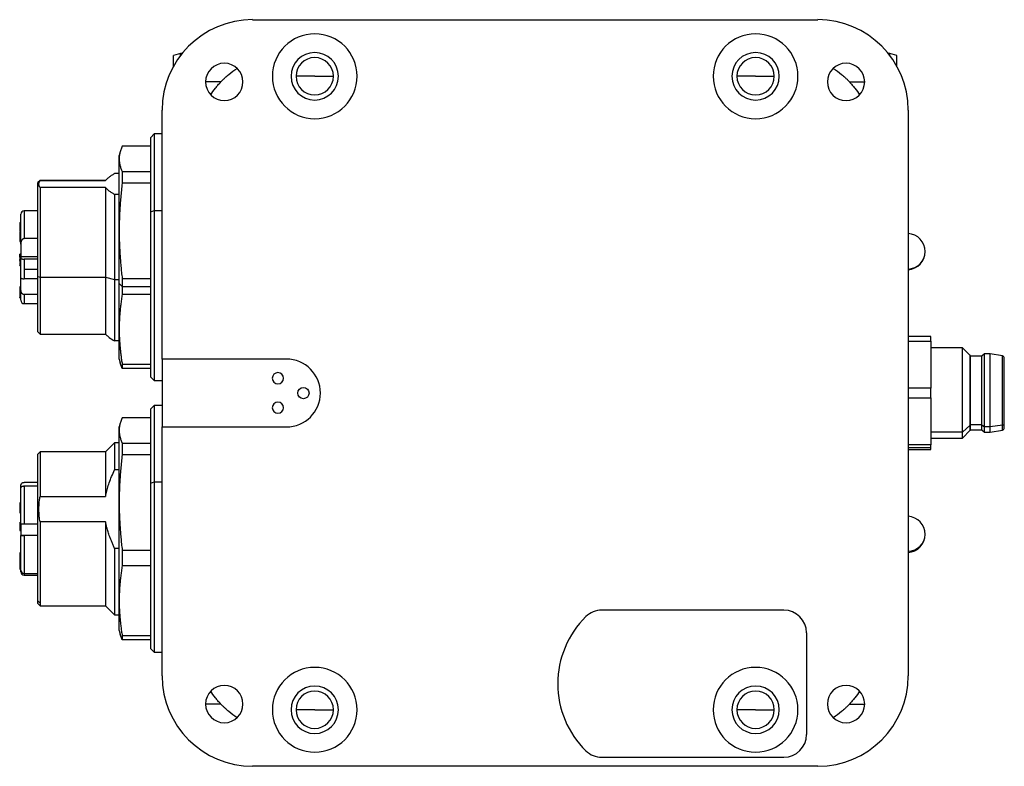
# Model space of a CAD drawing. Header units: inches. Extents: x 0.98 to 7.63, y 2.22 to 9.14.
# Tile 4 of 8: x 3.26 to 4.97, y 2.22 to 3.52. Entities that reach past the tile are written whole.
import ezdxf

# ---------------------------------------------------------------- set-up
doc = ezdxf.new("R2010")
doc.units = ezdxf.units.IN
doc.header["$MEASUREMENT"] = 0

msp = doc.modelspace()

# ---------------------------------------------------------------- linework, layer by layer
at = {"color": 7, "linetype": 'Continuous', "lineweight": 25}
for p, q in [((3.6612, 3.5233), (4.6454, 3.5233)), ((3.5358, 3.4643), (3.5234, 3.461)), ((3.5382, 3.4643), (3.5358, 3.4643)), ((3.5358, 3.4612), (3.5358, 3.4643)), ((3.539, 3.4653), (3.539, 3.4653)), ((4.7676, 3.4653), (4.7675, 3.4653)), ((4.7708, 3.4643), (4.7683, 3.4643)), ((4.7832, 3.461), (4.7708, 3.4643)), ((4.7708, 3.4612), (4.7708, 3.4643)), ((3.5234, 3.4415), (3.5234, 3.461)), ((4.7832, 3.4415), (4.7832, 3.461)), ((3.6058, 3.4151), (3.5795, 3.4151)), ((3.7694, 3.4249), (3.7369, 3.4249)), ((3.7694, 3.4249), (3.8019, 3.4249)), ((4.5371, 3.4249), (4.5047, 3.4249)), ((4.5371, 3.4249), (4.5696, 3.4249)), ((4.7007, 3.4151), (4.7271, 3.4151)), ((3.5047, 3.3846), (3.5048, 3.3846)), ((3.5037, 2.9328), (3.5037, 3.3659)), ((4.8029, 3.3659), (4.8029, 2.3816)), ((3.4899, 3.3245), (3.484, 3.3186)), ((3.484, 3.1892), (3.484, 3.3186)), ((3.5037, 3.3245), (3.4899, 3.3245)), ((3.4899, 3.3245), (3.4899, 3.1915)), ((3.4306, 3.2934), (3.4289, 3.2871)), ((3.484, 3.3033), (3.4341, 3.3033)), ((3.4289, 3.2811), (3.4289, 3.2871)), ((3.4289, 3.1558), (3.4289, 3.2811)), ((3.4341, 3.2589), (3.4341, 3.2387)), ((3.4341, 3.2589), (3.484, 3.2589)), ((3.2911, 3.2438), (3.2871, 3.2399)), ((3.4052, 3.2438), (3.2911, 3.2438)), ((3.2911, 3.2438), (3.2911, 3.2433)), ((3.2911, 3.2433), (3.4052, 3.2433)), ((3.4082, 3.2467), (3.4052, 3.2438)), ((3.4052, 3.2438), (3.4052, 3.2433)), ((3.4289, 3.2556), (3.421, 3.2556)), ((3.2871, 3.0763), (3.2871, 3.2399)), ((3.4052, 3.2314), (3.2911, 3.2314)), ((3.2911, 3.2314), (3.2911, 3.0753)), ((3.4052, 3.2314), (3.4052, 3.0753)), ((3.484, 3.2387), (3.4341, 3.2387)), ((3.421, 3.2191), (3.421, 3.0712)), ((3.4289, 3.2191), (3.421, 3.2191)), ((3.2871, 3.1907), (3.2635, 3.1907)), ((3.2635, 3.1907), (3.2635, 3.1424)), ((3.484, 3.1892), (3.4899, 3.1915)), ((3.484, 2.9013), (3.484, 3.1892)), ((3.4899, 3.1915), (3.4899, 2.8954)), ((3.4899, 3.1915), (3.5037, 3.1915)), ((3.2576, 3.1326), (3.2576, 3.1847)), ((3.2556, 3.1705), (3.2576, 3.1705)), ((3.2556, 3.1705), (3.2556, 3.1611)), ((3.2576, 3.1611), (3.2556, 3.1611)), ((3.2556, 3.1598), (3.2576, 3.1598)), ((3.2556, 3.1598), (3.2556, 3.1546)), ((3.4289, 3.0641), (3.4289, 3.1558)), ((3.2556, 3.1546), (3.2576, 3.1546)), ((3.2576, 3.1535), (3.2556, 3.1535)), ((3.2556, 3.1527), (3.2576, 3.1527)), ((3.2556, 3.1527), (3.2556, 3.1388)), ((3.2556, 3.1388), (3.2576, 3.1388)), ((3.2871, 3.1424), (3.2635, 3.1424)), ((3.2556, 3.1376), (3.2576, 3.1376)), ((3.2576, 3.1326), (3.2576, 3.1108)), ((3.2576, 3.1156), (3.2556, 3.1156)), ((3.2556, 3.11), (3.2556, 3.1156)), ((3.2556, 3.11), (3.2576, 3.11)), ((3.2556, 3.1047), (3.2576, 3.1047)), ((3.2576, 3.1108), (3.2576, 3.1082)), ((3.2871, 3.1108), (3.2576, 3.1108)), ((3.2576, 3.074), (3.2576, 3.1082)), ((3.2635, 3.1067), (3.2635, 3.0891)), ((3.2871, 3.1067), (3.2635, 3.1067)), ((3.2556, 3.1015), (3.2576, 3.1015)), ((3.2576, 3.1003), (3.2556, 3.1003)), ((3.2556, 3.0958), (3.2576, 3.0958)), ((3.2635, 3.0891), (3.2635, 3.0725)), ((3.2635, 3.0891), (3.2871, 3.0891)), ((3.2576, 3.0547), (3.2576, 3.074)), ((3.2871, 3.0725), (3.2635, 3.0725)), ((3.2871, 3.0763), (3.2911, 3.0753)), ((3.2871, 2.98), (3.2871, 3.0763)), ((3.2911, 3.0753), (3.4052, 3.0753)), ((3.2911, 3.0753), (3.2911, 2.9761)), ((3.4052, 3.0753), (3.421, 3.0712)), ((3.4052, 3.0753), (3.4052, 2.9761)), ((3.421, 3.0712), (3.421, 2.9643)), ((3.421, 3.0712), (3.4289, 3.0712)), ((3.4341, 3.0729), (3.4341, 3.059)), ((3.4341, 3.0729), (3.484, 3.0729)), ((3.2576, 3.0586), (3.2556, 3.0586)), ((3.2556, 3.0583), (3.2576, 3.0583)), ((3.2556, 3.0583), (3.2556, 3.0467)), ((3.2576, 3.0351), (3.2576, 3.0547)), ((3.4289, 3.0641), (3.4341, 3.059)), ((3.4289, 2.9847), (3.4289, 3.0641)), ((3.4341, 3.059), (3.484, 3.059)), ((3.4341, 3.059), (3.4341, 3.0453)), ((3.2576, 3.0467), (3.2556, 3.0467)), ((3.2556, 3.0457), (3.2576, 3.0457)), ((3.2556, 3.0396), (3.2576, 3.0396)), ((3.2871, 3.0449), (3.2635, 3.0449)), ((3.2635, 3.0449), (3.2635, 3.0292)), ((3.484, 3.0453), (3.4341, 3.0453)), ((3.2635, 3.0292), (3.2871, 3.0292)), ((3.4289, 2.9328), (3.4289, 2.9847)), ((3.2871, 2.98), (3.2911, 2.9761)), ((3.2911, 2.9761), (3.4052, 2.9761)), ((3.4052, 2.9761), (3.4082, 2.9731)), ((4.8423, 2.9722), (4.8029, 2.9722)), ((4.8423, 2.964), (4.8423, 2.9722)), ((3.4289, 2.9643), (3.421, 2.9643)), ((4.8029, 2.964), (4.8423, 2.964)), ((4.8423, 2.964), (4.8423, 2.8819)), ((4.8972, 2.9525), (4.8423, 2.9525)), ((4.911, 2.9387), (4.8972, 2.9525)), ((4.8972, 2.8055), (4.8972, 2.9525)), ((3.4289, 2.9328), (3.4306, 2.9265)), ((3.7202, 2.9328), (3.5037, 2.9328)), ((3.5037, 2.9328), (3.5037, 2.8147)), ((4.9112, 2.9387), (4.911, 2.9387)), ((4.911, 2.8175), (4.911, 2.9387)), ((4.9112, 2.8175), (4.9112, 2.9387)), ((4.9308, 2.9377), (4.9112, 2.9377)), ((4.9358, 2.9416), (4.9308, 2.9377)), ((4.9308, 2.8183), (4.9308, 2.9377)), ((4.9456, 2.9416), (4.9358, 2.9416)), ((4.9358, 2.8149), (4.9358, 2.9416)), ((4.9669, 2.9382), (4.9456, 2.9416)), ((4.9456, 2.8149), (4.9456, 2.9416)), ((4.9669, 2.8179), (4.9669, 2.9382)), ((4.9702, 2.8212), (4.9702, 2.9344)), ((3.4341, 2.9166), (3.4307, 2.9265)), ((3.4341, 2.924), (3.484, 2.924)), ((3.4341, 2.924), (3.4341, 2.9166)), ((3.484, 2.9166), (3.4341, 2.9166)), ((3.484, 2.9013), (3.4899, 2.8954)), ((3.4899, 2.8954), (3.5037, 2.8954)), ((4.8423, 2.8819), (4.8029, 2.8819)), ((4.8423, 2.8656), (4.8423, 2.8819)), ((4.8029, 2.8656), (4.8423, 2.8656)), ((4.8423, 2.8656), (4.8423, 2.7834)), ((3.4899, 2.8521), (3.484, 2.8462)), ((3.5037, 2.8521), (3.4899, 2.8521)), ((3.4899, 2.8521), (3.4899, 2.719)), ((3.484, 2.8308), (3.4341, 2.8308)), ((3.484, 2.7168), (3.484, 2.8462)), ((3.4306, 2.821), (3.4289, 2.8147)), ((3.4289, 2.8086), (3.4289, 2.8147)), ((3.5037, 2.3816), (3.5037, 2.8147)), ((3.5037, 2.8147), (3.7202, 2.8147)), ((4.911, 2.8175), (4.8972, 2.8055)), ((4.9112, 2.8175), (4.911, 2.8175)), ((4.911, 2.8088), (4.911, 2.8175)), ((4.9308, 2.8183), (4.9112, 2.8183)), ((4.9112, 2.8088), (4.9112, 2.8175)), ((4.9308, 2.8183), (4.9358, 2.8149)), ((4.9308, 2.8097), (4.9308, 2.8183)), ((4.9456, 2.8149), (4.9358, 2.8149)), ((4.9358, 2.8058), (4.9358, 2.8149)), ((4.9669, 2.8179), (4.9456, 2.8149)), ((4.9456, 2.8058), (4.9456, 2.8149)), ((4.9669, 2.8092), (4.9669, 2.8179)), ((4.9702, 2.8131), (4.9702, 2.8212)), ((3.4289, 2.6834), (3.4289, 2.8086)), ((4.8972, 2.8055), (4.8423, 2.8055)), ((4.8423, 2.795), (4.8972, 2.795)), ((4.8972, 2.795), (4.911, 2.8088)), ((4.8972, 2.795), (4.8972, 2.8055)), ((4.911, 2.8088), (4.9112, 2.8088)), ((4.9112, 2.8097), (4.9308, 2.8097)), ((4.9308, 2.8097), (4.9358, 2.8058)), ((4.9358, 2.8058), (4.9456, 2.8058)), ((4.9456, 2.8058), (4.9669, 2.8092)), ((3.421, 2.7871), (3.4052, 2.7714)), ((3.4289, 2.7871), (3.421, 2.7871)), ((3.421, 2.7871), (3.421, 2.7399)), ((3.4341, 2.7864), (3.4341, 2.7662)), ((3.4341, 2.7864), (3.484, 2.7864)), ((4.8423, 2.7834), (4.8029, 2.7834)), ((4.8029, 2.7791), (4.8423, 2.7791)), ((4.8423, 2.7791), (4.8423, 2.7834)), ((4.8423, 2.7753), (4.8423, 2.7791)), ((3.2911, 2.7714), (3.2871, 2.7674)), ((3.2871, 2.512), (3.2871, 2.7674)), ((3.4052, 2.7714), (3.2911, 2.7714)), ((3.2911, 2.7714), (3.2911, 2.6937)), ((3.4052, 2.7714), (3.4052, 2.6937)), ((3.484, 2.7662), (3.4341, 2.7662)), ((4.8029, 2.7753), (4.8423, 2.7753)), ((3.4289, 2.7399), (3.421, 2.7399)), ((3.2576, 2.7088), (3.2576, 2.7123)), ((3.2871, 2.7181), (3.2635, 2.7181)), ((3.2635, 2.7114), (3.2635, 2.6452)), ((3.2871, 2.7114), (3.2635, 2.7114)), ((3.484, 2.7168), (3.4899, 2.719)), ((3.484, 2.4288), (3.484, 2.7168)), ((3.4899, 2.719), (3.4899, 2.4229)), ((3.4899, 2.719), (3.5037, 2.719)), ((3.2576, 2.6454), (3.2576, 2.7088)), ((3.2911, 2.6937), (3.4052, 2.6937)), ((3.2576, 2.6825), (3.2556, 2.6825)), ((3.2556, 2.6789), (3.2576, 2.6789)), ((3.4289, 2.5122), (3.4289, 2.6834)), ((3.2556, 2.6732), (3.2576, 2.6732)), ((3.2556, 2.6732), (3.2556, 2.6676)), ((3.2556, 2.6676), (3.2576, 2.6676)), ((3.2576, 2.6454), (3.2576, 2.626)), ((3.2871, 2.6452), (3.2635, 2.6452)), ((3.4052, 2.6495), (3.2911, 2.6495)), ((3.2911, 2.6495), (3.2911, 2.5082)), ((3.4052, 2.6495), (3.4052, 2.5036)), ((3.2556, 2.6347), (3.2576, 2.6347)), ((3.2576, 2.626), (3.2576, 2.6257)), ((3.2871, 2.626), (3.2576, 2.626)), ((3.2576, 2.5653), (3.2576, 2.6257)), ((3.2871, 2.6256), (3.2635, 2.6256)), ((3.2635, 2.6256), (3.2635, 2.5595)), ((3.2576, 2.5957), (3.2556, 2.5957)), ((3.421, 2.6034), (3.421, 2.4879)), ((3.4289, 2.6034), (3.421, 2.6034)), ((3.4341, 2.6005), (3.4341, 2.5729)), ((3.4341, 2.6005), (3.484, 2.6005)), ((3.2556, 2.5845), (3.2576, 2.5845)), ((3.2556, 2.576), (3.2576, 2.576)), ((3.2556, 2.572), (3.2576, 2.572)), ((3.484, 2.5729), (3.4341, 2.5729)), ((3.2556, 2.5691), (3.2576, 2.5691)), ((3.2556, 2.5672), (3.2576, 2.5672)), ((3.2576, 2.5627), (3.2576, 2.5653)), ((3.2635, 2.5595), (3.2871, 2.5595)), ((3.2635, 2.5595), (3.2635, 2.5568)), ((3.2635, 2.5568), (3.2871, 2.5568)), ((3.2871, 2.512), (3.2911, 2.5082)), ((3.2871, 2.5076), (3.2871, 2.512)), ((3.2871, 2.5076), (3.2911, 2.5036)), ((3.2911, 2.5082), (3.2911, 2.5036)), ((3.2911, 2.5036), (3.4052, 2.5036)), ((3.4052, 2.5036), (3.421, 2.4879)), ((3.4289, 2.4603), (3.4289, 2.5122)), ((3.421, 2.4879), (3.4289, 2.4879)), ((4.5863, 2.4958), (4.2692, 2.4958)), ((3.4289, 2.4603), (3.4306, 2.454)), ((3.4341, 2.4442), (3.4307, 2.4541)), ((4.6257, 2.4564), (4.6257, 2.2792)), ((3.4341, 2.4515), (3.484, 2.4515)), ((3.4341, 2.4515), (3.4341, 2.4442)), ((3.484, 2.4442), (3.4341, 2.4442)), ((3.484, 2.4288), (3.4899, 2.4229)), ((3.4899, 2.4229), (3.5037, 2.4229)), ((3.6058, 2.3324), (3.5795, 2.3324)), ((4.7007, 2.3324), (4.7271, 2.3324)), ((3.7694, 2.3225), (3.7369, 2.3225)), ((3.7694, 2.3225), (3.8019, 2.3225)), ((4.5371, 2.3225), (4.5047, 2.3225)), ((4.5371, 2.3225), (4.5696, 2.3225)), ((4.2692, 2.2399), (4.5863, 2.2399)), ((4.6454, 2.2241), (3.6612, 2.2241))]:
    msp.add_line(p, q, dxfattribs=at)
msp.add_circle((3.7497, 2.8737), 0.00984, dxfattribs=at)
for centre, radius, start, end in [((3.6612, 3.3659), 0.1575, 90, 180), ((4.6454, 3.3659), 0.1575, 0, 90), ((3.7694, 3.4249), 0.0738, 0, 180), ((4.5371, 3.4249), 0.0738, 0, 180), ((3.7694, 3.4249), 0.0413, 0, 180), ((4.5371, 3.4249), 0.0413, 0, 180), ((3.6119, 3.4151), 0.0325, 0, 180), ((3.7694, 3.4249), 0.0325, 0, 180), ((4.5371, 3.4249), 0.0325, 0, 180), ((4.6946, 3.4151), 0.0325, 0, 180), ((3.6119, 3.4151), 0.0325, 180, 0), ((3.7694, 3.4249), 0.0738, 180, 0), ((3.7694, 3.4249), 0.0413, 180, 0), ((3.7694, 3.4249), 0.0325, 180, 0), ((4.5371, 3.4249), 0.0738, 180, 0), ((4.5371, 3.4249), 0.0413, 180, 0), ((4.5371, 3.4249), 0.0325, 180, 0), ((4.6946, 3.4151), 0.0325, 180, 0), ((3.2635, 3.1847), 0.00591, 90, 180), ((4.8008, 3.1198), 0.0316, 0, 86.3048), ((4.8008, 3.1198), 0.0316, 273.6952, 0), ((4.8014, 3.1202), 0.031, 272.7896, 359.212), ((3.2635, 3.0351), 0.00591, 180, 270), ((3.7202, 2.8737), 0.0591, 270, 90), ((4.9663, 2.9344), 0.00392, 0, 80.9097), ((3.7054, 2.8993), 0.00984, 0, 180), ((3.7054, 2.8993), 0.00984, 180, 0), ((3.7054, 2.8482), 0.00984, 0, 180), ((3.7054, 2.8482), 0.00984, 180, 0), ((4.9666, 2.8214), 0.00358, 274.4634, 356.4238), ((4.9663, 2.8131), 0.00392, 279.0903, 0), ((4.8008, 2.6277), 0.0316, 0, 86.3048), ((4.8008, 2.6277), 0.0316, 273.6952, 0), ((4.8021, 2.6287), 0.0304, 271.5681, 358.0711), ((3.2634, 2.5654), 0.00581, 181.0101, 270.9757), ((3.2635, 2.5627), 0.00591, 180, 270), ((4.2692, 2.4564), 0.0394, 90, 134.4153), ((4.5863, 2.4564), 0.0394, 0, 90), ((4.356, 2.3678), 0.1634, 134.4153, 180), ((3.7694, 2.3225), 0.0738, 0, 180), ((4.5371, 2.3225), 0.0738, 0, 180), ((3.6612, 2.3816), 0.1575, 180, 270), ((4.356, 2.3678), 0.1634, 180, 225.5847), ((4.6454, 2.3816), 0.1575, 270, 0), ((3.6119, 2.3324), 0.0325, 0, 180), ((3.7694, 2.3225), 0.0413, 0, 180), ((3.7694, 2.3225), 0.0325, 0, 180), ((4.5371, 2.3225), 0.0413, 0, 180), ((4.5371, 2.3225), 0.0325, 0, 180), ((4.6946, 2.3324), 0.0325, 0, 180), ((3.6119, 2.3324), 0.0325, 180, 0), ((4.6946, 2.3324), 0.0325, 180, 0), ((3.7694, 2.3225), 0.0738, 180, 0), ((3.7694, 2.3225), 0.0413, 180, 0), ((3.7694, 2.3225), 0.0325, 180, 0), ((4.5371, 2.3225), 0.0738, 180, 0), ((4.5371, 2.3225), 0.0413, 180, 0), ((4.5371, 2.3225), 0.0325, 180, 0), ((4.5863, 2.2792), 0.0394, 270, 0), ((4.2692, 2.2792), 0.0394, 225.5847, 270)]:
    msp.add_arc(centre, radius, start, end, dxfattribs=at)
for points, knots in [([(3.6058, 3.4151), (3.6064, 3.4156), (3.607, 3.4162), (3.6081, 3.4174), (3.6088, 3.4181), (3.6106, 3.4199), (3.6118, 3.421), (3.6152, 3.4242), (3.6175, 3.4262), (3.6244, 3.4319), (3.6292, 3.4355), (3.6342, 3.4387)], [0, 0, 0, 0, 0.0625, 0.0625, 0.125, 0.125, 0.25, 0.25, 0.5, 0.5, 1, 1, 1, 1]), ([(4.6724, 3.4387), (4.6774, 3.4355), (4.6822, 3.4319), (4.6891, 3.4262), (4.6914, 3.4242), (4.6948, 3.421), (4.696, 3.4199), (4.6984, 3.4175), (4.6996, 3.4162), (4.7007, 3.4151)], [0, 0, 0, 0, 0.5, 0.5, 0.75, 0.75, 0.875, 0.875, 1, 1, 1, 1]), ([(3.5883, 3.3928), (3.5908, 3.3967), (3.5936, 3.4005), (3.5979, 3.4061), (3.5994, 3.4079), (3.6025, 3.4115), (3.6041, 3.4132), (3.6058, 3.4151)], [0, 0, 0, 0, 0.5, 0.5, 0.75, 0.75, 1, 1, 1, 1]), ([(4.7007, 3.4151), (4.7024, 3.4132), (4.704, 3.4115), (4.7071, 3.4079), (4.7086, 3.4061), (4.713, 3.4005), (4.7157, 3.3967), (4.7183, 3.3928)], [0, 0, 0, 0, 0.25, 0.25, 0.5, 0.5, 1, 1, 1, 1]), ([(3.4341, 3.3033), (3.4337, 3.3022), (3.4327, 3.3), (3.4315, 3.2967), (3.4306, 3.2935), (3.4298, 3.2903), (3.4293, 3.2872), (3.4289, 3.2841), (3.4289, 3.2821), (3.4289, 3.2811)], [0, 0, 0, 0, 0.149825, 0.297264, 0.442355, 0.585133, 0.725639, 0.863914, 1, 1, 1, 1]), ([(3.4289, 3.2811), (3.4289, 3.2802), (3.4289, 3.2784), (3.4292, 3.2757), (3.4296, 3.273), (3.4302, 3.2703), (3.4309, 3.2675), (3.4318, 3.2646), (3.4329, 3.2618), (3.4337, 3.2598), (3.4341, 3.2589)], [0, 0, 0, 0, 0.118957, 0.239585, 0.361913, 0.48597, 0.611782, 0.739374, 0.868772, 1, 1, 1, 1]), ([(3.2911, 3.2314), (3.2908, 3.2318), (3.2903, 3.2326), (3.2898, 3.2338), (3.2894, 3.235), (3.2892, 3.2362), (3.2891, 3.2376), (3.2893, 3.2393), (3.2899, 3.2413), (3.2907, 3.2426), (3.2911, 3.2433)], [0, 0, 0, 0, 0.100449, 0.20028, 0.29983, 0.399444, 0.49947, 0.666222, 0.83253, 1, 1, 1, 1]), ([(3.4052, 3.2433), (3.4055, 3.2437), (3.4061, 3.2445), (3.4072, 3.2458), (3.4085, 3.247), (3.4099, 3.2483), (3.4122, 3.2502), (3.4157, 3.2526), (3.4192, 3.2546), (3.421, 3.2556)], [0, 0, 0, 0, 0.097645, 0.196059, 0.295551, 0.396418, 0.498934, 0.744394, 1, 1, 1, 1]), ([(3.421, 3.2191), (3.4201, 3.2196), (3.4183, 3.2206), (3.4158, 3.2221), (3.4135, 3.2236), (3.4112, 3.2253), (3.4089, 3.2272), (3.4068, 3.2293), (3.4058, 3.2307), (3.4052, 3.2314)], [0, 0, 0, 0, 0.128975, 0.255244, 0.379101, 0.500874, 0.671061, 0.83698, 1, 1, 1, 1]), ([(3.4341, 3.2387), (3.4337, 3.2346), (3.4327, 3.2264), (3.4315, 3.2142), (3.4306, 3.2022), (3.4298, 3.1903), (3.4293, 3.1787), (3.4289, 3.1672), (3.4289, 3.1596), (3.4289, 3.1558)], [0, 0, 0, 0, 0.149825, 0.297264, 0.442355, 0.585133, 0.725639, 0.863914, 1, 1, 1, 1]), ([(3.2556, 3.1611), (3.2556, 3.1611), (3.2556, 3.1611), (3.2556, 3.1609), (3.2556, 3.1606), (3.2556, 3.1603), (3.2556, 3.16), (3.2556, 3.1598)], [0, 0, 0, 0, 0.126596, 0.308802, 0.524264, 0.764595, 1, 1, 1, 1]), ([(3.4289, 3.1558), (3.4289, 3.1525), (3.4289, 3.1459), (3.4292, 3.1359), (3.4296, 3.1257), (3.4302, 3.1154), (3.4309, 3.105), (3.4318, 3.0944), (3.4329, 3.0837), (3.4337, 3.0765), (3.4341, 3.0729)], [0, 0, 0, 0, 0.118957, 0.239585, 0.361913, 0.48597, 0.611782, 0.739374, 0.868772, 1, 1, 1, 1]), ([(3.2556, 3.1535), (3.2556, 3.1535), (3.2556, 3.1534), (3.2556, 3.1531), (3.2556, 3.1529), (3.2556, 3.1527)], [0, 0, 0, 0, 0.2612802, 0.6148835, 1, 1, 1, 1]), ([(3.2556, 3.1388), (3.2556, 3.1387), (3.2556, 3.1384), (3.2556, 3.138), (3.2556, 3.1378), (3.2556, 3.1376), (3.2556, 3.1376), (3.2556, 3.1376)], [0, 0, 0, 0, 0.222269, 0.420586, 0.635298, 0.863974, 1, 1, 1, 1]), ([(3.2635, 3.1424), (3.2633, 3.1424), (3.2628, 3.1423), (3.262, 3.1421), (3.2613, 3.1417), (3.2604, 3.1411), (3.2596, 3.1401), (3.2586, 3.1383), (3.2577, 3.1358), (3.2577, 3.1337), (3.2576, 3.1326)], [0, 0, 0, 0, 0.058258, 0.117963, 0.181386, 0.250431, 0.364408, 0.500948, 0.733597, 1, 1, 1, 1]), ([(3.2556, 3.11), (3.2556, 3.1094), (3.2556, 3.1089), (3.2556, 3.1079), (3.2556, 3.1074), (3.2556, 3.1064), (3.2556, 3.1059), (3.2556, 3.1051), (3.2556, 3.1048), (3.2556, 3.1047)], [0, 0, 0, 0, 0.25, 0.25, 0.5, 0.5, 0.75, 0.75, 1, 1, 1, 1]), ([(3.2556, 3.1047), (3.2556, 3.1045), (3.2556, 3.1045), (3.2556, 3.1048), (3.2556, 3.1051), (3.2556, 3.1055), (3.2556, 3.1056), (3.2556, 3.1059), (3.2556, 3.106), (3.2556, 3.1062), (3.2556, 3.106), (3.2556, 3.1051), (3.2556, 3.1047), (3.2556, 3.1043), (3.2556, 3.1041), (3.2556, 3.1039), (3.2556, 3.1037), (3.2556, 3.1033), (3.2556, 3.1031), (3.2556, 3.1024), (3.2556, 3.102), (3.2556, 3.1015)], [0, 0, 0, 0, 0.125, 0.125, 0.25, 0.25, 0.3125, 0.3125, 0.375, 0.375, 0.5, 0.5, 0.625, 0.625, 0.6875, 0.6875, 0.75, 0.75, 0.875, 0.875, 1, 1, 1, 1]), ([(3.2576, 3.1082), (3.2576, 3.1081), (3.2577, 3.1079), (3.258, 3.1077), (3.2585, 3.1074), (3.2593, 3.1071), (3.2602, 3.1069), (3.2612, 3.1068), (3.2623, 3.1067), (3.2631, 3.1067), (3.2635, 3.1067)], [0, 0, 0, 0, 0.126287, 0.248627, 0.371697, 0.500093, 0.621272, 0.746975, 0.87326, 1, 1, 1, 1]), ([(3.2556, 3.1003), (3.2556, 3.1003), (3.2556, 3.1003), (3.2556, 3.1002), (3.2556, 3.1), (3.2556, 3.0997), (3.2556, 3.0994), (3.2556, 3.0991), (3.2556, 3.0987), (3.2556, 3.0985), (3.2556, 3.0982), (3.2556, 3.0975), (3.2556, 3.0967), (3.2556, 3.0957), (3.2556, 3.0958), (3.2556, 3.0959)], [0, 0, 0, 0, 0.0259388, 0.0551309, 0.0874846, 0.1257442, 0.1615895, 0.1922676, 0.228795, 0.2706054, 0.3209352, 0.4417386, 0.6574589, 0.892325, 1, 1, 1, 1]), ([(3.2576, 3.074), (3.2576, 3.0739), (3.2577, 3.0737), (3.2579, 3.0735), (3.2583, 3.0733), (3.2588, 3.0731), (3.2596, 3.0728), (3.2612, 3.0725), (3.2627, 3.0725), (3.2635, 3.0725)], [0, 0, 0, 0, 0.116072, 0.224259, 0.324545, 0.416926, 0.501413, 0.755413, 1, 1, 1, 1]), ([(3.2635, 3.0449), (3.2633, 3.0449), (3.2627, 3.045), (3.262, 3.0452), (3.2612, 3.0456), (3.2605, 3.0461), (3.2599, 3.0468), (3.2593, 3.0477), (3.2585, 3.0491), (3.2578, 3.0515), (3.2577, 3.0535), (3.2576, 3.0547)], [0, 0, 0, 0, 0.059934, 0.12183, 0.187115, 0.256967, 0.332298, 0.413769, 0.501835, 0.724934, 1, 1, 1, 1]), ([(3.2556, 3.0466), (3.2556, 3.0466), (3.2556, 3.0466), (3.2556, 3.0464), (3.2556, 3.0461), (3.2556, 3.0459), (3.2556, 3.0457)], [0, 0, 0, 0, 0.170494, 0.408173, 0.694553, 1, 1, 1, 1]), ([(3.2556, 3.0457), (3.2556, 3.045), (3.2556, 3.0436), (3.2556, 3.0416), (3.2556, 3.0403), (3.2556, 3.0396), (3.2556, 3.0396), (3.2556, 3.0397)], [0, 0, 0, 0, 0.269361, 0.496092, 0.709425, 0.96024, 1, 1, 1, 1]), ([(3.4341, 3.0453), (3.4337, 3.0423), (3.4327, 3.0363), (3.4315, 3.0274), (3.4306, 3.0186), (3.4298, 3.0099), (3.4293, 3.0014), (3.4289, 2.993), (3.4289, 2.9874), (3.4289, 2.9847)], [0, 0, 0, 0, 0.149825, 0.297264, 0.442355, 0.585133, 0.725639, 0.863914, 1, 1, 1, 1]), ([(3.4289, 2.9847), (3.4289, 2.9823), (3.4289, 2.9774), (3.4292, 2.9701), (3.4296, 2.9626), (3.4302, 2.9551), (3.4309, 2.9475), (3.4318, 2.9397), (3.4329, 2.9319), (3.4337, 2.9266), (3.4341, 2.924)], [0, 0, 0, 0, 0.118957, 0.239585, 0.361913, 0.48597, 0.611782, 0.739374, 0.868772, 1, 1, 1, 1]), ([(3.4084, 2.9734), (3.4094, 2.9724), (3.4122, 2.9692), (3.4175, 2.9663), (3.421, 2.9643)], [0, 0, 0, 0, 0.3269082, 1, 1, 1, 1]), ([(3.4341, 2.8308), (3.4337, 2.8297), (3.4327, 2.8275), (3.4315, 2.8243), (3.4306, 2.821), (3.4298, 2.8179), (3.4293, 2.8148), (3.4289, 2.8117), (3.4289, 2.8096), (3.4289, 2.8086)], [0, 0, 0, 0, 0.149825, 0.297264, 0.442355, 0.585133, 0.725639, 0.863914, 1, 1, 1, 1]), ([(3.4289, 2.8086), (3.4289, 2.8077), (3.4289, 2.806), (3.4292, 2.8033), (3.4296, 2.8006), (3.4302, 2.7978), (3.4309, 2.795), (3.4318, 2.7922), (3.4329, 2.7893), (3.4337, 2.7874), (3.4341, 2.7864)], [0, 0, 0, 0, 0.118957, 0.239585, 0.361913, 0.48597, 0.611782, 0.739374, 0.868772, 1, 1, 1, 1]), ([(3.4341, 2.7662), (3.4337, 2.7621), (3.4327, 2.7539), (3.4315, 2.7417), (3.4306, 2.7297), (3.4298, 2.7179), (3.4293, 2.7062), (3.4289, 2.6947), (3.4289, 2.6871), (3.4289, 2.6834)], [0, 0, 0, 0, 0.149825, 0.297264, 0.442355, 0.585133, 0.725639, 0.863914, 1, 1, 1, 1]), ([(3.4052, 2.6937), (3.4055, 2.6953), (3.4061, 2.6984), (3.4072, 2.7031), (3.4085, 2.7078), (3.4099, 2.7125), (3.4122, 2.7195), (3.4157, 2.7287), (3.4192, 2.7361), (3.421, 2.7399)], [0, 0, 0, 0, 0.097645, 0.196059, 0.295551, 0.396418, 0.498934, 0.744394, 1, 1, 1, 1]), ([(3.2576, 2.7123), (3.2576, 2.7126), (3.2577, 2.7133), (3.2579, 2.7143), (3.2583, 2.7151), (3.2588, 2.7158), (3.2596, 2.7168), (3.2612, 2.7179), (3.2627, 2.7181), (3.2635, 2.7181)], [0, 0, 0, 0, 0.116072, 0.224259, 0.324545, 0.416926, 0.501413, 0.755413, 1, 1, 1, 1]), ([(3.2635, 2.7114), (3.2633, 2.7114), (3.2627, 2.7114), (3.262, 2.7113), (3.2612, 2.7112), (3.2605, 2.7111), (3.2599, 2.7109), (3.2593, 2.7107), (3.2585, 2.7103), (3.2578, 2.7097), (3.2577, 2.7091), (3.2576, 2.7088)], [0, 0, 0, 0, 0.059934, 0.12183, 0.187115, 0.256967, 0.332298, 0.413769, 0.501835, 0.724934, 1, 1, 1, 1]), ([(3.2911, 2.6495), (3.2908, 2.651), (3.2903, 2.654), (3.2898, 2.6584), (3.2894, 2.6628), (3.2892, 2.6672), (3.2891, 2.6726), (3.2893, 2.679), (3.2899, 2.6864), (3.2907, 2.6913), (3.2911, 2.6937)], [0, 0, 0, 0, 0.100673, 0.200724, 0.300492, 0.400325, 0.500572, 0.666956, 0.832901, 1, 1, 1, 1]), ([(3.2556, 2.6825), (3.2556, 2.6825), (3.2556, 2.6826), (3.2556, 2.6821), (3.2556, 2.6809), (3.2556, 2.6796), (3.2556, 2.6789)], [0, 0, 0, 0, 0.050299, 0.335086, 0.669909, 1, 1, 1, 1]), ([(3.2556, 2.6789), (3.2556, 2.6778), (3.2556, 2.6767), (3.2556, 2.6747), (3.2556, 2.6738), (3.2556, 2.6732)], [0, 0, 0, 0, 0.5, 0.5, 1, 1, 1, 1]), ([(3.4289, 2.6834), (3.4289, 2.6801), (3.4289, 2.6734), (3.4292, 2.6634), (3.4296, 2.6532), (3.4302, 2.6429), (3.4309, 2.6325), (3.4318, 2.622), (3.4329, 2.6113), (3.4337, 2.6041), (3.4341, 2.6005)], [0, 0, 0, 0, 0.118957, 0.239585, 0.361913, 0.48597, 0.611782, 0.739374, 0.868772, 1, 1, 1, 1]), ([(3.2556, 2.6676), (3.2556, 2.6668), (3.2556, 2.6657), (3.2556, 2.6647), (3.2556, 2.6644), (3.2556, 2.6644)], [0, 0, 0, 0, 0.794604, 0.961235, 1, 1, 1, 1]), ([(3.2556, 2.6491), (3.2556, 2.6466), (3.2556, 2.6426), (3.2556, 2.638), (3.2556, 2.6357), (3.2556, 2.6349), (3.2556, 2.6347)], [0, 0, 0, 0, 0.519681, 0.827903, 0.963521, 1, 1, 1, 1]), ([(3.2635, 2.6452), (3.2631, 2.6452), (3.2624, 2.6452), (3.2612, 2.6453), (3.2602, 2.6453), (3.259, 2.6453), (3.2578, 2.6453), (3.2577, 2.6454), (3.2576, 2.6454)], [0, 0, 0, 0, 0.125906, 0.247983, 0.371311, 0.500822, 0.747984, 1, 1, 1, 1]), ([(3.421, 2.6034), (3.4201, 2.6053), (3.4183, 2.6091), (3.4158, 2.6148), (3.4135, 2.6204), (3.4112, 2.6267), (3.4089, 2.6338), (3.4068, 2.6417), (3.4058, 2.6469), (3.4052, 2.6495)], [0, 0, 0, 0, 0.128975, 0.255244, 0.379101, 0.500874, 0.671061, 0.83698, 1, 1, 1, 1]), ([(3.2576, 2.6257), (3.2576, 2.6257), (3.2577, 2.6257), (3.258, 2.6257), (3.2586, 2.6256), (3.2595, 2.6256), (3.2612, 2.6256), (3.2627, 2.6256), (3.2635, 2.6256)], [0, 0, 0, 0, 0.1260856, 0.2483087, 0.371554, 0.5005903, 0.7483028, 1, 1, 1, 1]), ([(3.2556, 2.5957), (3.2556, 2.5957), (3.2556, 2.5957), (3.2556, 2.5953), (3.2556, 2.5948), (3.2556, 2.5939), (3.2556, 2.5928), (3.2556, 2.5908), (3.2556, 2.5886), (3.2556, 2.5866), (3.2556, 2.585), (3.2556, 2.5847), (3.2556, 2.5845)], [0, 0, 0, 0, 0.000901, 0.029381, 0.09774, 0.21981, 0.352714, 0.482314, 0.613042, 0.744593, 0.870887, 1, 1, 1, 1]), ([(3.2556, 2.586), (3.2556, 2.586), (3.2556, 2.586), (3.2556, 2.5859), (3.2556, 2.5857), (3.2556, 2.5854), (3.2556, 2.5851), (3.2556, 2.5848), (3.2556, 2.5845), (3.2556, 2.5844), (3.2556, 2.5843)], [0, 0, 0, 0, 0.016765, 0.183583, 0.36125, 0.5076, 0.644999, 0.746414, 0.863312, 1, 1, 1, 1]), ([(3.2556, 2.5845), (3.2556, 2.5839), (3.2556, 2.5827), (3.2556, 2.5801), (3.2556, 2.5777), (3.2556, 2.5762), (3.2556, 2.576), (3.2556, 2.576)], [0, 0, 0, 0, 0.166552, 0.327085, 0.672802, 0.8362, 1, 1, 1, 1]), ([(3.2556, 2.576), (3.2556, 2.576), (3.2556, 2.576), (3.2556, 2.576), (3.2556, 2.5759), (3.2556, 2.5757), (3.2556, 2.5755), (3.2556, 2.5753), (3.2556, 2.575), (3.2556, 2.5746), (3.2556, 2.5741), (3.2556, 2.5732), (3.2556, 2.5724), (3.2556, 2.572)], [0, 0, 0, 0, 0.034124, 0.081051, 0.135194, 0.189337, 0.236264, 0.278751, 0.32047, 0.409353, 0.518242, 0.691181, 1, 1, 1, 1]), ([(3.2556, 2.572), (3.2556, 2.5717), (3.2556, 2.5713), (3.2556, 2.5709), (3.2556, 2.5707), (3.2556, 2.5704), (3.2556, 2.5702), (3.2556, 2.5699), (3.2556, 2.5696), (3.2556, 2.5694), (3.2556, 2.5692), (3.2556, 2.5691), (3.2556, 2.5691), (3.2556, 2.5691)], [0, 0, 0, 0, 0.364535, 0.459271, 0.540379, 0.609791, 0.661839, 0.719148, 0.785764, 0.852381, 0.90969, 0.961737, 1, 1, 1, 1]), ([(3.4341, 2.5729), (3.4337, 2.5699), (3.4327, 2.5639), (3.4315, 2.555), (3.4306, 2.5462), (3.4298, 2.5375), (3.4293, 2.529), (3.4289, 2.5205), (3.4289, 2.515), (3.4289, 2.5122)], [0, 0, 0, 0, 0.149825, 0.297264, 0.442355, 0.585133, 0.725639, 0.863914, 1, 1, 1, 1]), ([(3.2556, 2.5691), (3.2556, 2.5689), (3.2556, 2.5684), (3.2556, 2.5678), (3.2556, 2.5673), (3.2556, 2.5672), (3.2556, 2.5672), (3.2556, 2.5672)], [0, 0, 0, 0, 0.290305, 0.616829, 0.894094, 0.982316, 1, 1, 1, 1]), ([(3.4289, 2.5122), (3.4289, 2.5098), (3.4289, 2.505), (3.4292, 2.4976), (3.4296, 2.4902), (3.4302, 2.4826), (3.4309, 2.475), (3.4318, 2.4673), (3.4329, 2.4594), (3.4337, 2.4542), (3.4341, 2.4515)], [0, 0, 0, 0, 0.118957, 0.239585, 0.361913, 0.48597, 0.611782, 0.739374, 0.868772, 1, 1, 1, 1]), ([(3.6058, 2.3324), (3.6041, 2.3342), (3.6025, 2.336), (3.5994, 2.3396), (3.5979, 2.3414), (3.5936, 2.3469), (3.5908, 2.3507), (3.5883, 2.3546)], [0, 0, 0, 0, 0.25, 0.25, 0.5, 0.5, 1, 1, 1, 1]), ([(4.7183, 2.3546), (4.7157, 2.3507), (4.713, 2.3469), (4.7086, 2.3414), (4.7071, 2.3396), (4.704, 2.336), (4.7024, 2.3342), (4.7007, 2.3324)], [0, 0, 0, 0, 0.5, 0.5, 0.75, 0.75, 1, 1, 1, 1]), ([(3.6342, 2.3087), (3.6292, 2.312), (3.6244, 2.3155), (3.6174, 2.3213), (3.6152, 2.3233), (3.6118, 2.3265), (3.6106, 2.3276), (3.6081, 2.33), (3.6069, 2.3312), (3.6058, 2.3324)], [0, 0, 0, 0, 0.5, 0.5, 0.75, 0.75, 0.875, 0.875, 1, 1, 1, 1]), ([(4.7007, 2.3324), (4.7002, 2.3318), (4.6996, 2.3312), (4.6984, 2.33), (4.6978, 2.3294), (4.696, 2.3276), (4.6948, 2.3264), (4.6913, 2.3232), (4.6891, 2.3213), (4.6821, 2.3155), (4.6774, 2.312), (4.6724, 2.3087)], [0, 0, 0, 0, 0.0625, 0.0625, 0.125, 0.125, 0.25, 0.25, 0.5, 0.5, 1, 1, 1, 1])]:
    msp.add_open_spline(points, degree=3, knots=knots, dxfattribs=at)

doc.saveas('drawing.dxf')
